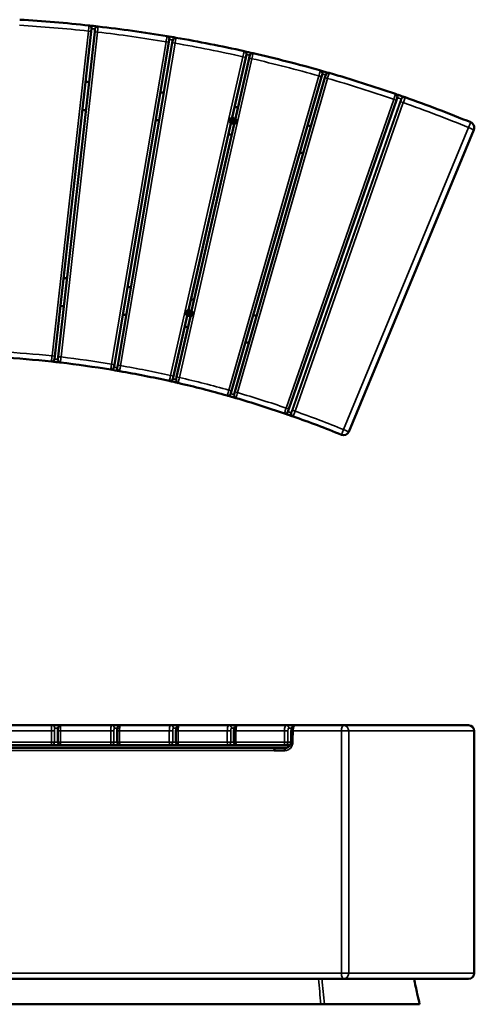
# Model space of a CAD drawing. Header units: millimetres. Extents: x 1224 to 5581, y 1697 to 3449.
# Tile 10 of 11: x 3512 to 4319, y 1697 to 3444. Entities that reach past the tile are written whole.
import ezdxf

# ---------------------------------------------------------------- set-up
doc = ezdxf.new("R2010")
doc.units = ezdxf.units.MM
doc.layers.add('Visibile (ISO)', color=7, linetype='Continuous', lineweight=50)
doc.layers.add('Visibile sottile (ISO)', color=7, linetype='Continuous', lineweight=35)

msp = doc.modelspace()

# ---------------------------------------------------------------- linework, layer by layer
at = {"layer": 'Visibile (ISO)'}
for p, q in [((3639.3, 3423.6), (3639.9, 3428.6)), ((3645.9, 3427.9), (3645.4, 3422.9)), ((3574.7, 2847.2), (3639.3, 3423.6)), ((3645.4, 3422.9), (3580.8, 2846.5)), ((3777, 3404.4), (3777.8, 3409.4)), ((3783.8, 3408.4), (3782.9, 3403.4)), ((3680.4, 2832.5), (3777, 3404.4)), ((3782.9, 3403.4), (3686.3, 2831.5)), ((3913.3, 3377.6), (3889, 3270.6)), ((3894.9, 3269.2), (3919.2, 3376.3)), ((3914.4, 3382.5), (3913.3, 3377.6)), ((3919.2, 3376.3), (3920.3, 3381.2)), ((3888.2, 2785.7), (4047.9, 3343.3)), ((4053.7, 3341.6), (3893.9, 2784)), ((4047.9, 3343.3), (4049.3, 3348.1)), ((4055.1, 3346.4), (4053.7, 3341.6)), ((4180.4, 3301.5), (4182, 3306.2)), ((4180.7, 3311.9), (4180.6, 3311.6)), ((4180.7, 3311.9), (4180.7, 3311.9)), ((3989.8, 2753.7), (4180.4, 3301.5)), ((3891, 3267.3), (3890.5, 3265.2)), ((3891.7, 3267.2), (3891, 3267.3)), ((3891.2, 3265.1), (3891.7, 3267.2)), ((3886.7, 3260.4), (3811.5, 2929.2)), ((3817.4, 2927.9), (3892.6, 3259.1)), ((3888.4, 3265.7), (3888.3, 3265.1)), ((3888.3, 3265.1), (3890.4, 3264.6)), ((3890.5, 3265.2), (3888.4, 3265.7)), ((3889.4, 3264.8), (3889.5, 3265.5)), ((3889.9, 3262.5), (3890.4, 3264.6)), ((3890.6, 3262.3), (3889.9, 3262.5)), ((3890.8, 3263.4), (3890.2, 3263.5)), ((3891, 3264.4), (3890.6, 3262.3)), ((3890.8, 3266.3), (3891.4, 3266.1)), ((3891, 3264.4), (3893.2, 3264)), ((3893.3, 3264.6), (3891.2, 3265.1)), ((3892.2, 3264.8), (3892.1, 3264.2)), ((3893.2, 3264), (3893.3, 3264.6)), ((4095.9, 2713.3), (4317.9, 3249.2)), ((3784.9, 2812), (3809.2, 2919.1)), ((3815.1, 2917.8), (3790.8, 2810.7)), ((3810.9, 2924.4), (3810.8, 2923.8)), ((3810.8, 2923.8), (3812.9, 2923.3)), ((3813.1, 2923.9), (3810.9, 2924.4)), ((3811.9, 2923.5), (3812, 2924.1)), ((3812.4, 2921.1), (3812.9, 2923.3)), ((3813.1, 2921), (3812.4, 2921.1)), ((3813.3, 2922.1), (3812.7, 2922.2)), ((3813.5, 2926), (3813.1, 2923.9)), ((3813.6, 2923.1), (3813.1, 2921)), ((3813.3, 2925), (3813.9, 2924.8)), ((3814.2, 2925.9), (3813.5, 2926)), ((3813.6, 2923.1), (3815.7, 2922.6)), ((3813.7, 2923.8), (3814.2, 2925.9)), ((3815.8, 2923.3), (3813.7, 2923.8)), ((3814.7, 2923.5), (3814.6, 2922.9)), ((3815.7, 2922.6), (3815.8, 2923.3)), ((3574.2, 2842.2), (3574.7, 2847.2)), ((3580.8, 2846.5), (3580.2, 2841.6)), ((3679.5, 2827.6), (3680.4, 2832.5)), ((3686.3, 2831.5), (3685.4, 2826.6)), ((3783.8, 2807.1), (3784.9, 2812)), ((3790.8, 2810.7), (3789.7, 2805.8)), ((3886.8, 2780.9), (3888.2, 2785.7)), ((3893.9, 2784), (3892.6, 2779.2)), ((3982.4, 2745.7), (3982.4, 2745.7)), ((3982.4, 2745.7), (3982.4, 2745.7)), ((3988.2, 2748.9), (3989.8, 2753.7)), ((3569.8, 2192.5), (3479.5, 2192.5)), ((3585.7, 2192.5), (3569.8, 2192.5)), ((3675.4, 2192.5), (3585.7, 2192.5)), ((3691.2, 2192.5), (3675.4, 2192.5)), ((3780, 2192.5), (3691.2, 2192.5)), ((3795.6, 2192.5), (3780, 2192.5)), ((3883.4, 2192.5), (3795.6, 2192.5)), ((3898.7, 2192.5), (3883.4, 2192.5)), ((3985.1, 2192.5), (3898.7, 2192.5)), ((4000.9, 2192.5), (3985.1, 2192.5)), ((4000.9, 2192.5), (4086.7, 2192.5)), ((4086.7, 2192.5), (4308.6, 2192.5)), ((3580.2, 2182.5), (3580.2, 2162.5)), ((3685.4, 2162.5), (3685.4, 2182.5)), ((3789.5, 2182.5), (3789.5, 2162.5)), ((3892.4, 2182.5), (3892.4, 2162.5)), ((4318.6, 2182.5), (4318.6, 1752.5)), ((3965.3, 2152.5), (3375, 2152.5)), ((3479.2, 2157.5), (3569.2, 2157.5)), ((3569.2, 2157.5), (3579.8, 2157.5)), ((3585.2, 2157.5), (3579.8, 2157.5)), ((3585.2, 2157.5), (3674.6, 2157.5)), ((3674.6, 2157.5), (3690.4, 2157.5)), ((3690.4, 2157.5), (3778.9, 2157.5)), ((3778.9, 2157.5), (3794.5, 2157.5)), ((3794.5, 2157.5), (3882, 2157.5)), ((3882, 2157.5), (3897.4, 2157.5)), ((3897.4, 2157.5), (3983.4, 2157.5)), ((3984.3, 2152.5), (3965.3, 2152.5)), ((3983.4, 2157.5), (3992.2, 2157.5)), ((3982.4, 2147.5), (3963.9, 2147.5)), ((3982.4, 2147.5), (3982.4, 2147.5)), ((2643.3, 1742.5), (4086.7, 1742.5)), ((4086.7, 1742.5), (4308.6, 1742.5)), ((2683.5, 1697.5), (4046.5, 1697.5)), ((4046.5, 1697.5), (4052.8, 1697.5)), ((4221.3, 1697.5), (4052.8, 1697.5)), ((4221.3, 1697.5), (4221.7, 1697.5))]:
    msp.add_line(p, q, dxfattribs=at)
for centre in [(3890.8, 3264.8), (3813.3, 2923.5)]:
    msp.add_circle(centre, 4.65, dxfattribs=at)
for centre, radius, start, end in [((3365, 948.8), 2500, 83.79, 86.6194), ((3365, 948.8), 2500, 83.42, 83.79), ((3365, 948.8), 2500, 80.5906, 83.42), ((3365, 948.8), 2500, 80.2231, 80.5906), ((3365, 948.8), 2500, 77.3937, 80.2231), ((3365, 948.8), 2500, 77.0263, 77.3937), ((3365, 948.8), 2500, 74.1969, 77.0263), ((3365, 948.8), 2500, 73.8294, 74.1969), ((3365, 948.8), 2500, 71, 73.8294), ((3365, 948.8), 2400, 83.5321, 83.6779), ((3365, 948.8), 2400, 80.3352, 80.4785), ((3365, 948.8), 2500, 70.9563, 71), ((3365, 948.8), 2500, 67.7301, 70.59), ((3365, 948.8), 2350, 83.5306, 83.6794), ((3365, 948.8), 2400, 77.1384, 77.2816), ((3890.7, 3266.9), 3, 47.6272, 139.2186), ((3365, 948.8), 2350, 80.3337, 80.48), ((3890.7, 3262.9), 3, 223.8041, 309.1596), ((3365, 948.8), 2400, 73.9415, 74.0848), ((4308.6, 3253), 10, 337.5, 67.7301), ((3365, 948.8), 2350, 77.1369, 77.2831), ((3365, 948.8), 2350, 73.94, 74.0863), ((3365, 948.8), 2050, 83.5199, 83.6901), ((3365, 948.8), 2050, 80.323, 80.4907), ((3365, 948.8), 2000, 83.5178, 83.6922), ((3365, 948.8), 2050, 77.1262, 77.2938), ((3365, 948.8), 2000, 80.3209, 80.4928), ((3813.2, 2925.5), 3, 47.4032, 138.4473), ((3813.2, 2921.5), 3, 224.1472, 309.8636), ((3365, 948.8), 2050, 73.9293, 74.097), ((3365, 948.8), 2000, 77.1241, 77.2959), ((3365, 948.8), 2000, 73.9272, 74.0991), ((3365, 948.8), 1900, 83.8469, 86.5625), ((3365, 948.8), 1900, 83.3631, 83.8469), ((3365, 948.8), 1900, 80.6475, 83.3631), ((3365, 948.8), 1900, 80.1662, 80.6475), ((3365, 948.8), 1900, 77.4506, 80.1662), ((3365, 948.8), 1900, 76.9694, 77.4506), ((3365, 948.8), 1900, 74.2538, 76.9694), ((3365, 948.8), 1900, 73.7725, 74.2538), ((3365, 948.8), 1900, 71.0569, 73.7725), ((3365, 948.8), 1900, 71.0382, 71.0569), ((3365, 948.8), 1900, 67.8, 70.5569), ((4086.7, 2717.2), 10, 247.8, 337.5), ((4308.6, 2182.5), 10, 0, 90), ((3585.2, 2162.5), 5, 180, 270), ((3690.4, 2162.5), 5, 180, 270), ((3794.5, 2162.5), 5, 180, 270), ((3897.4, 2162.5), 5, 180, 270), ((4308.6, 1752.5), 10, 270, 0)]:
    msp.add_arc(centre, radius, start, end, dxfattribs=at)
for points, knots in [([(3639.9, 3428.6), (3640, 3429.7), (3639.7, 3430.8), (3639.1, 3431.8), (3638.7, 3432.4), (3638.2, 3433), (3637.6, 3433.4), (3636.9, 3433.8), (3636.2, 3434), (3635.4, 3434.1)], [-7.870014, -7.870014, -7.870014, -7.870014, -4.497151, -4.497151, -4.497151, -2.248575, -2.248575, -2.248575, 0, 0, 0, 0]), ([(3651.5, 3432.3), (3650.7, 3432.4), (3650, 3432.3), (3649.3, 3432), (3648.6, 3431.8), (3647.9, 3431.4), (3647.4, 3430.9), (3646.6, 3430.1), (3646.1, 3429), (3645.9, 3427.9)], [-7.870014, -7.870014, -7.870014, -7.870014, -5.621438, -5.621438, -5.621438, -3.372863, -3.372863, -3.372863, 0, 0, 0, 0]), ([(3777.8, 3409.4), (3778, 3410.5), (3777.8, 3411.6), (3777.3, 3412.6), (3776.9, 3413.3), (3776.4, 3413.8), (3775.8, 3414.3), (3775.2, 3414.7), (3774.5, 3415), (3773.7, 3415.1)], [-7.870014, -7.870014, -7.870014, -7.870014, -4.497151, -4.497151, -4.497151, -2.248575, -2.248575, -2.248575, 0, 0, 0, 0]), ([(3789.5, 3412.5), (3788.8, 3412.6), (3788, 3412.5), (3787.3, 3412.3), (3786.6, 3412.1), (3785.9, 3411.8), (3785.4, 3411.3), (3784.5, 3410.5), (3784, 3409.5), (3783.8, 3408.4)], [0, 0, 0, 0, 2.248575, 2.248575, 2.248575, 4.497151, 4.497151, 4.497151, 7.870014, 7.870014, 7.870014, 7.870014]), ([(3914.4, 3382.5), (3914.7, 3383.6), (3914.5, 3384.8), (3914, 3385.8), (3913.7, 3386.5), (3913.2, 3387.1), (3912.7, 3387.5), (3912.1, 3388), (3911.4, 3388.3), (3910.6, 3388.5)], [0, 0, 0, 0, 3.372863, 3.372863, 3.372863, 5.621438, 5.621438, 5.621438, 7.870014, 7.870014, 7.870014, 7.870014]), ([(3926.3, 3384.9), (3925.5, 3385.1), (3924.8, 3385.1), (3924, 3384.9), (3923.3, 3384.8), (3922.6, 3384.4), (3922, 3384), (3921.2, 3383.3), (3920.5, 3382.3), (3920.3, 3381.2)], [-7.870014, -7.870014, -7.870014, -7.870014, -5.621438, -5.621438, -5.621438, -3.372863, -3.372863, -3.372863, 0, 0, 0, 0]), ([(4049.3, 3348.1), (4049.6, 3349.2), (4049.5, 3350.3), (4049.1, 3351.4), (4048.8, 3352.1), (4048.4, 3352.7), (4047.8, 3353.2), (4047.2, 3353.7), (4046.6, 3354.1), (4045.8, 3354.3)], [-7.870014, -7.870014, -7.870014, -7.870014, -4.497151, -4.497151, -4.497151, -2.248575, -2.248575, -2.248575, 0, 0, 0, 0]), ([(4061.3, 3349.9), (4060.5, 3350.1), (4059.8, 3350.1), (4059, 3350), (4058.3, 3349.9), (4057.6, 3349.6), (4057, 3349.1), (4056.1, 3348.5), (4055.4, 3347.5), (4055.1, 3346.4)], [-7.870014, -7.870014, -7.870014, -7.870014, -5.621438, -5.621438, -5.621438, -3.372863, -3.372863, -3.372863, 0, 0, 0, 0]), ([(4182, 3306.2), (4182.4, 3307.2), (4182.4, 3308.4), (4182, 3309.5), (4181.8, 3310.2), (4181.4, 3310.9), (4180.8, 3311.4), (4180.3, 3311.9), (4179.6, 3312.3), (4178.9, 3312.6)], [-7.870014, -7.870014, -7.870014, -7.870014, -4.497151, -4.497151, -4.497151, -2.248575, -2.248575, -2.248575, 0, 0, 0, 0]), ([(4180.7, 3311.9), (4182.8, 3311.2), (4184.9, 3310.5), (4186.9, 3309.8), (4187.8, 3309.5), (4188.7, 3309.2), (4189.5, 3308.9), (4191.2, 3308.3), (4192.6, 3307.8), (4193.6, 3307.5), (4194.5, 3307.1), (4195.1, 3306.9), (4195.1, 3306.9)], [-21.176507, -21.176507, -21.176507, -21.176507, -20.511462, -20.511462, -20.511462, -20.178939, -20.178939, -20.178939, -19.513894, -19.513894, -19.513894, -18.848849, -18.848849, -18.848849, -18.848849]), ([(4180.7, 3311.9), (4180.8, 3311.9), (4180.8, 3311.8), (4180.7, 3311.5), (4180.7, 3311.5), (4180.7, 3311.5)], [0, 0, 0, 0, 0.1985645, 0.1985645, 0.2071949, 0.2071949, 0.2071949, 0.2071949]), ([(3889, 3270.6), (3889, 3270.6), (3888.9, 3270.5), (3888.4, 3270.3), (3888, 3270.2), (3887.4, 3269.8), (3887.2, 3269.7), (3886.8, 3269.4), (3886.6, 3269.2), (3886.1, 3268.6), (3885.8, 3268.2), (3885.2, 3267.2), (3885.1, 3266.7), (3884.8, 3265.7), (3884.8, 3265.1), (3884.8, 3264), (3884.9, 3263.4), (3885.2, 3262.7), (3885.3, 3262.5), (3885.5, 3262), (3885.6, 3261.8), (3886, 3261.2), (3886.2, 3260.9), (3886.6, 3260.5), (3886.7, 3260.4), (3886.7, 3260.4)], [0, 0, 0, 0, 0.179532, 0.179532, 0.359063, 0.359063, 0.44204, 0.44204, 0.525016, 0.525016, 0.681214, 0.681214, 0.837412, 0.837412, 0.99361, 0.99361, 1.149808, 1.149808, 1.232784, 1.232784, 1.315761, 1.315761, 1.495293, 1.495293, 1.674824, 1.674824, 1.674824, 1.674824]), ([(3892.6, 3259.1), (3892.6, 3259.1), (3892.7, 3259.1), (3893.2, 3259.3), (3893.6, 3259.5), (3894.1, 3259.8), (3894.3, 3260), (3894.7, 3260.3), (3894.9, 3260.5), (3895.5, 3261), (3895.8, 3261.5), (3896.3, 3262.5), (3896.5, 3263), (3896.8, 3264), (3896.8, 3264.6), (3896.8, 3265.7), (3896.6, 3266.2), (3896.4, 3266.9), (3896.3, 3267.2), (3896.1, 3267.7), (3896, 3267.9), (3895.6, 3268.5), (3895.3, 3268.8), (3895, 3269.1), (3894.9, 3269.2), (3894.9, 3269.2)], [1.674824, 1.674824, 1.674824, 1.674824, 1.854356, 1.854356, 2.033887, 2.033887, 2.116864, 2.116864, 2.199841, 2.199841, 2.356038, 2.356038, 2.512236, 2.512236, 2.668434, 2.668434, 2.824632, 2.824632, 2.907608, 2.907608, 2.990585, 2.990585, 3.170117, 3.170117, 3.349648, 3.349648, 3.349648, 3.349648]), ([(3811.5, 2929.2), (3811.5, 2929.2), (3811.4, 2929.2), (3810.9, 2929), (3810.5, 2928.9), (3810, 2928.5), (3809.8, 2928.4), (3809.3, 2928), (3809.1, 2927.8), (3808.6, 2927.3), (3808.3, 2926.9), (3807.8, 2925.9), (3807.6, 2925.4), (3807.3, 2924.3), (3807.3, 2923.8), (3807.3, 2922.7), (3807.4, 2922.1), (3807.7, 2921.4), (3807.8, 2921.1), (3808, 2920.7), (3808.1, 2920.5), (3808.5, 2919.9), (3808.8, 2919.6), (3809.1, 2919.2), (3809.2, 2919.1), (3809.2, 2919.1)], [0, 0, 0, 0, 0.179532, 0.179532, 0.359063, 0.359063, 0.44204, 0.44204, 0.525016, 0.525016, 0.681214, 0.681214, 0.837412, 0.837412, 0.99361, 0.99361, 1.149808, 1.149808, 1.232784, 1.232784, 1.315761, 1.315761, 1.495293, 1.495293, 1.674824, 1.674824, 1.674824, 1.674824]), ([(3815.1, 2917.8), (3815.1, 2917.8), (3815.2, 2917.8), (3815.7, 2918), (3816.1, 2918.2), (3816.6, 2918.5), (3816.8, 2918.7), (3817.3, 2919), (3817.5, 2919.2), (3818, 2919.7), (3818.3, 2920.2), (3818.8, 2921.1), (3819, 2921.7), (3819.3, 2922.7), (3819.3, 2923.3), (3819.3, 2924.4), (3819.2, 2924.9), (3818.9, 2925.6), (3818.8, 2925.9), (3818.6, 2926.4), (3818.5, 2926.6), (3818.1, 2927.1), (3817.8, 2927.4), (3817.5, 2927.8), (3817.4, 2927.9), (3817.4, 2927.9)], [1.674824, 1.674824, 1.674824, 1.674824, 1.854356, 1.854356, 2.033887, 2.033887, 2.116864, 2.116864, 2.199841, 2.199841, 2.356038, 2.356038, 2.512236, 2.512236, 2.668434, 2.668434, 2.824632, 2.824632, 2.907608, 2.907608, 2.990585, 2.990585, 3.170117, 3.170117, 3.349648, 3.349648, 3.349648, 3.349648]), ([(3568.7, 2837.8), (3569.4, 2837.7), (3570.2, 2837.8), (3570.9, 2838.1), (3571.6, 2838.3), (3572.2, 2838.7), (3572.7, 2839.3), (3573.5, 2840.1), (3574, 2841.1), (3574.2, 2842.2)], [-7.832984, -7.832984, -7.832984, -7.832984, -5.594989, -5.594989, -5.594989, -3.356993, -3.356993, -3.356993, 0, 0, 0, 0]), ([(3580.2, 2841.6), (3580.1, 2840.4), (3580.4, 2839.3), (3581, 2838.3), (3581.3, 2837.7), (3581.9, 2837.2), (3582.5, 2836.8), (3583.1, 2836.4), (3583.9, 2836.1), (3584.6, 2836)], [-7.832984, -7.832984, -7.832984, -7.832984, -4.475991, -4.475991, -4.475991, -2.237995, -2.237995, -2.237995, 0, 0, 0, 0]), ([(3673.8, 2823.5), (3674.5, 2823.4), (3675.3, 2823.4), (3676, 2823.6), (3676.7, 2823.8), (3677.4, 2824.2), (3677.9, 2824.7), (3678.8, 2825.5), (3679.3, 2826.5), (3679.5, 2827.6)], [-7.832984, -7.832984, -7.832984, -7.832984, -5.594989, -5.594989, -5.594989, -3.356993, -3.356993, -3.356993, 0, 0, 0, 0]), ([(3685.4, 2826.6), (3685.3, 2825.5), (3685.5, 2824.3), (3686, 2823.4), (3686.4, 2822.7), (3686.9, 2822.1), (3687.5, 2821.7), (3688.1, 2821.3), (3688.8, 2821), (3689.5, 2820.8)], [0, 0, 0, 0, 3.356993, 3.356993, 3.356993, 5.594989, 5.594989, 5.594989, 7.832984, 7.832984, 7.832984, 7.832984]), ([(3777.8, 2803.4), (3778.6, 2803.2), (3779.3, 2803.2), (3780.1, 2803.4), (3780.8, 2803.5), (3781.5, 2803.9), (3782.1, 2804.3), (3782.9, 2805), (3783.6, 2806), (3783.8, 2807.1)], [0, 0, 0, 0, 2.237995, 2.237995, 2.237995, 4.475991, 4.475991, 4.475991, 7.832984, 7.832984, 7.832984, 7.832984]), ([(3789.7, 2805.8), (3789.4, 2804.7), (3789.5, 2803.5), (3790, 2802.5), (3790.4, 2801.9), (3790.8, 2801.3), (3791.4, 2800.8), (3792, 2800.3), (3792.7, 2800), (3793.4, 2799.8)], [-7.832984, -7.832984, -7.832984, -7.832984, -4.475991, -4.475991, -4.475991, -2.237995, -2.237995, -2.237995, 0, 0, 0, 0]), ([(3880.6, 2777.5), (3881.3, 2777.3), (3882.1, 2777.2), (3882.8, 2777.3), (3883.6, 2777.5), (3884.3, 2777.8), (3884.9, 2778.2), (3885.8, 2778.9), (3886.5, 2779.8), (3886.8, 2780.9)], [-7.832984, -7.832984, -7.832984, -7.832984, -5.594989, -5.594989, -5.594989, -3.356993, -3.356993, -3.356993, 0, 0, 0, 0]), ([(3892.6, 2779.2), (3892.3, 2778.2), (3892.3, 2777), (3892.8, 2776), (3893, 2775.3), (3893.5, 2774.6), (3894, 2774.1), (3894.6, 2773.6), (3895.3, 2773.3), (3896, 2773.1)], [-7.832984, -7.832984, -7.832984, -7.832984, -4.475991, -4.475991, -4.475991, -2.237995, -2.237995, -2.237995, 0, 0, 0, 0]), ([(3981.8, 2745.9), (3982.5, 2745.6), (3983.3, 2745.5), (3984, 2745.6), (3984.8, 2745.7), (3985.5, 2746), (3986.1, 2746.4), (3987.1, 2747), (3987.8, 2747.9), (3988.2, 2748.9)], [-7.832984, -7.832984, -7.832984, -7.832984, -5.594989, -5.594989, -5.594989, -3.356993, -3.356993, -3.356993, 0, 0, 0, 0]), ([(3996.8, 2740.6), (3996.7, 2740.7), (3996.2, 2740.9), (3995.2, 2741.2), (3994.2, 2741.5), (3992.9, 2742), (3991.2, 2742.6), (3990.4, 2742.9), (3989.5, 2743.2), (3988.5, 2743.5), (3986.6, 2744.2), (3984.5, 2744.9), (3982.4, 2745.7)], [-9.424473, -9.424473, -9.424473, -9.424473, -8.75793, -8.75793, -8.75793, -8.091388, -8.091388, -8.091388, -7.758117, -7.758117, -7.758117, -7.091574, -7.091574, -7.091574, -7.091574]), ([(3580.2, 2182.5), (3580.2, 2183.1), (3580.2, 2183.7), (3580.3, 2185), (3580.3, 2185.6), (3580.4, 2186.7), (3580.5, 2187.3), (3580.7, 2188.2), (3580.8, 2188.6), (3581, 2189.4), (3581.2, 2189.7), (3581.6, 2190.3), (3581.9, 2190.7), (3582.6, 2191.4), (3583, 2191.7), (3583.9, 2192.2), (3584.5, 2192.3), (3585.2, 2192.4), (3585.5, 2192.5), (3585.7, 2192.5)], [0, 0, 0, 0, 0.191192, 0.191192, 0.388317, 0.388317, 0.611561, 0.611561, 0.776065, 0.776065, 0.886054, 0.886054, 1.028475, 1.028475, 1.180344, 1.180344, 1.342816, 1.342816, 1.419465, 1.419465, 1.419465, 1.419465]), ([(3685.4, 2182.5), (3685.4, 2183.2), (3685.4, 2183.9), (3685.5, 2185.3), (3685.6, 2185.9), (3685.8, 2187.3), (3685.9, 2187.9), (3686.3, 2189), (3686.5, 2189.5), (3686.9, 2190.2), (3687.1, 2190.4), (3687.7, 2191.1), (3688.1, 2191.5), (3689, 2192), (3689.5, 2192.2), (3690.4, 2192.4), (3690.8, 2192.5), (3691.2, 2192.5)], [0, 0, 0, 0, 0.215026, 0.215026, 0.434504, 0.434504, 0.694529, 0.694529, 0.861629, 0.861629, 0.966502, 0.966502, 1.134497, 1.134497, 1.297907, 1.297907, 1.413849, 1.413849, 1.413849, 1.413849]), ([(3789.5, 2182.5), (3789.5, 2183.2), (3789.6, 2184), (3789.7, 2185.5), (3789.8, 2186.2), (3790.1, 2187.7), (3790.4, 2188.5), (3790.9, 2189.7), (3791.2, 2190.1), (3791.7, 2190.7), (3791.9, 2191), (3792.6, 2191.5), (3793.1, 2191.9), (3794.2, 2192.3), (3794.8, 2192.4), (3795.5, 2192.5), (3795.6, 2192.5), (3795.6, 2192.5)], [0, 0, 0, 0, 0.229387, 0.229387, 0.468632, 0.468632, 0.767565, 0.767565, 0.921681, 0.921681, 1.029988, 1.029988, 1.209341, 1.209341, 1.387219, 1.387219, 1.414367, 1.414367, 1.414367, 1.414367]), ([(3892.4, 2182.5), (3892.4, 2183.3), (3892.4, 2184.1), (3892.6, 2185.7), (3892.7, 2186.5), (3893.2, 2188.2), (3893.5, 2189.1), (3894.3, 2190.3), (3894.7, 2190.7), (3895.5, 2191.4), (3896.1, 2191.8), (3897.3, 2192.3), (3897.9, 2192.4), (3898.6, 2192.5), (3898.7, 2192.5), (3898.7, 2192.5)], [0, 0, 0, 0, 0.247933, 0.247933, 0.507552, 0.507552, 0.834558, 0.834558, 0.994726, 0.994726, 1.207263, 1.207263, 1.396501, 1.396501, 1.418793, 1.418793, 1.418793, 1.418793]), ([(3994.1, 2182.6), (3994.2, 2183.5), (3994.3, 2184.4), (3994.6, 2186.2), (3994.8, 2187), (3995.4, 2188.7), (3995.9, 2189.6), (3996.9, 2190.7), (3997.2, 2191.1), (3998.2, 2191.8), (3998.9, 2192.1), (4000, 2192.4), (4000.5, 2192.5), (4000.9, 2192.5)], [0, 0, 0, 0, 0.271349, 0.271349, 0.55016, 0.55016, 0.883747, 0.883747, 1.044551, 1.044551, 1.273818, 1.273818, 1.414107, 1.414107, 1.414107, 1.414107]), ([(3963.9, 2147.5), (3963.9, 2147.8), (3963.9, 2148.1), (3963.9, 2148.8), (3964, 2149.1), (3964, 2149.7), (3964, 2150), (3964.1, 2150.5), (3964.2, 2150.8), (3964.3, 2151.2), (3964.4, 2151.4), (3964.6, 2151.8), (3964.6, 2152), (3964.8, 2152.2), (3964.9, 2152.3), (3965.1, 2152.4), (3965.2, 2152.5), (3965.3, 2152.5)], [1.4820752, 1.4820752, 1.4820752, 1.4820752, 1.5747948, 1.5747948, 1.6675145, 1.6675145, 1.760135, 1.760135, 1.8527555, 1.8527555, 1.9453051, 1.9453051, 2.0378547, 2.0378547, 2.130386, 2.130386, 2.2229173, 2.2229173, 2.2229173, 2.2229173]), ([(3984.3, 2152.5), (3984.1, 2152.5), (3983.9, 2152.3), (3983.4, 2151.8), (3983.2, 2151.5), (3982.9, 2150.6), (3982.7, 2150.1), (3982.5, 2148.8), (3982.4, 2148.1), (3982.4, 2147.5)], [0.0000659, 0.0000659, 0.0000659, 0.0000659, 0.1984557, 0.1984557, 0.3899383, 0.3899383, 0.555005, 0.555005, 0.7072751, 0.7072751, 0.7072751, 0.7072751]), ([(3984.3, 2152.5), (3985.3, 2152.5), (3986.3, 2152.7), (3988.3, 2153.4), (3989.2, 2153.9), (3990.8, 2155.3), (3991.5, 2156.1), (3992.5, 2158), (3992.9, 2159), (3993.3, 2160.7), (3993.4, 2161.4), (3993.5, 2162.1)], [0, 0, 0, 0, 0.347742, 0.347742, 0.694711, 0.694711, 1.028448, 1.028448, 1.351117, 1.351117, 1.561134, 1.561134, 1.561134, 1.561134]), ([(4211.8, 1742.5), (4213.7, 1733.7), (4215.6, 1725), (4219, 1710), (4220.3, 1703.7), (4221.7, 1697.5)], [7.309653, 7.309653, 7.309653, 7.309653, 10, 10, 11.937673, 11.937673, 11.937673, 11.937673])]:
    msp.add_open_spline(points, degree=3, knots=knots, dxfattribs=at)
for points in [[(4195.1, 3306.9), (4195.4, 3306.8), (4195.6, 3306.8), (4195.8, 3306.7)], [(3982.4, 2745.7), (3982.4, 2745.7), (3982.4, 2745.7), (3982.4, 2745.7)], [(3997.5, 2740.4), (3997.2, 2740.5), (3997, 2740.6), (3996.8, 2740.6)], [(3777.9, 2184.1), (3777.9, 2184.1), (3777.9, 2184.1), (3777.9, 2184.1)], [(3885.5, 2191.9), (3885.5, 2191.9), (3885.5, 2191.9), (3885.5, 2191.9)], [(3993.5, 2162.1), (3993.7, 2168.9), (3993.9, 2175.8), (3994.1, 2182.6)]]:
    msp.add_open_spline(points, degree=3, dxfattribs=at)
at = {"layer": 'Visibile sottile (ISO)'}
for p, q in [((3634.3, 3424.2), (3569.8, 2847.8)), ((3634.3, 3424.2), (3639.3, 3423.6)), ((3585.7, 2846), (3650.4, 3422.4)), ((3645.4, 3422.9), (3650.4, 3422.4)), ((3772.1, 3405.3), (3675.4, 2833.4)), ((3691.2, 2830.7), (3787.9, 3402.6)), ((3772.1, 3405.3), (3777, 3404.4)), ((3782.9, 3403.4), (3787.9, 3402.6)), ((3908.4, 3378.7), (3780, 2813.1)), ((3795.6, 2809.6), (3924, 3375.2)), ((3908.4, 3378.7), (3913.3, 3377.6)), ((3919.2, 3376.3), (3924, 3375.2)), ((4043.1, 3344.7), (3883.4, 2787.1)), ((3898.7, 2782.7), (4058.5, 3340.2)), ((4043.1, 3344.7), (4047.9, 3343.3)), ((4053.7, 3341.6), (4058.5, 3340.2)), ((4175.7, 3303.1), (3985.1, 2755.3)), ((3993.7, 2747), (4188.8, 3303.8)), ((4175.7, 3303.1), (4180.4, 3301.5)), ((4188, 3298.8), (3996.2, 2751.4)), ((4000.9, 2749.8), (4192.7, 3297.2)), ((4192.7, 3297.2), (4188, 3298.8)), ((4086.7, 2717.2), (4308.6, 3253)), ((4312.4, 3262.3), (4308.6, 3253)), ((4317.9, 3249.2), (4308.6, 3253)), ((3574.7, 2847.2), (3569.8, 2847.8)), ((3585.7, 2846), (3580.8, 2846.5)), ((3680.4, 2832.5), (3675.4, 2833.4)), ((3691.2, 2830.7), (3686.3, 2831.5)), ((3784.9, 2812), (3780, 2813.1)), ((3795.6, 2809.6), (3790.8, 2810.7)), ((3888.2, 2785.7), (3883.4, 2787.1)), ((3898.7, 2782.7), (3893.9, 2784)), ((3989.8, 2753.7), (3985.1, 2755.3)), ((4000.9, 2749.8), (3996.2, 2751.4)), ((4086.7, 2717.2), (4082.9, 2707.9)), ((4086.7, 2717.2), (4095.9, 2713.3)), ((3574.7, 2187.5), (3580.5, 2187.5)), ((3680.4, 2187.5), (3685.8, 2187.5)), ((3784.9, 2187.5), (3790.1, 2187.5)), ((3881, 2187.5), (3881, 2187.5)), ((3888.2, 2187.5), (3893, 2187.5)), ((3982.2, 2187.5), (3982.2, 2187.5)), ((3989.8, 2187.5), (3994.9, 2187.5)), ((3478.9, 2182.5), (3568.7, 2182.5)), ((3568.7, 2182.5), (3574.2, 2182.5)), ((3568.7, 2182.5), (3568.7, 2162.5)), ((3574.2, 2162.5), (3574.2, 2182.5)), ((3580.2, 2182.5), (3584.6, 2182.5)), ((3584.6, 2162.5), (3584.6, 2182.5)), ((3584.6, 2182.5), (3673.8, 2182.5)), ((3673.8, 2182.5), (3679.5, 2182.5)), ((3673.8, 2182.5), (3673.8, 2162.5)), ((3679.5, 2162.5), (3679.5, 2182.5)), ((3685.4, 2182.5), (3689.5, 2182.5)), ((3689.5, 2162.5), (3689.5, 2182.5)), ((3689.5, 2182.5), (3777.8, 2182.5)), ((3777.8, 2182.5), (3783.8, 2182.5)), ((3777.8, 2182.5), (3777.8, 2162.5)), ((3783.8, 2162.5), (3783.8, 2182.5)), ((3789.5, 2182.5), (3793.4, 2182.5)), ((3793.4, 2162.5), (3793.4, 2182.5)), ((3793.4, 2182.5), (3880.6, 2182.5)), ((3880.6, 2182.5), (3886.8, 2182.5)), ((3880.6, 2182.5), (3880.6, 2162.5)), ((3886.8, 2162.5), (3886.8, 2182.5)), ((3892.4, 2182.5), (3896, 2182.5)), ((3896, 2162.5), (3896, 2182.5)), ((3896, 2182.5), (3981.8, 2182.5)), ((3981.8, 2182.5), (3988.2, 2182.5)), ((3981.8, 2182.5), (3981.8, 2162.5)), ((3988.2, 2162.5), (3988.2, 2182.5)), ((4082.9, 2182.5), (3997.5, 2182.5)), ((4082.9, 1752.5), (4082.9, 2182.5)), ((4095.9, 2182.5), (4082.9, 2182.5)), ((4095.9, 1752.5), (4095.9, 2182.5)), ((4095.9, 2182.5), (4317.9, 2182.5)), ((4318.6, 2182.5), (4317.9, 2182.5)), ((4317.9, 2182.5), (4317.9, 1752.5)), ((3568.7, 2162.5), (3478.9, 2162.5)), ((3568.7, 2162.5), (3574.2, 2162.5)), ((3580.2, 2162.5), (3574.2, 2162.5)), ((3580.2, 2162.5), (3584.6, 2162.5)), ((3673.8, 2162.5), (3584.6, 2162.5)), ((3673.8, 2162.5), (3679.5, 2162.5)), ((3685.4, 2162.5), (3679.5, 2162.5)), ((3685.4, 2162.5), (3689.5, 2162.5)), ((3777.8, 2162.5), (3689.5, 2162.5)), ((3777.8, 2162.5), (3783.8, 2162.5)), ((3789.5, 2162.5), (3783.8, 2162.5)), ((3789.5, 2162.5), (3793.4, 2162.5)), ((3880.6, 2162.5), (3793.4, 2162.5)), ((3880.6, 2162.5), (3886.8, 2162.5)), ((3892.4, 2162.5), (3886.8, 2162.5)), ((3892.4, 2162.5), (3896, 2162.5)), ((3981.8, 2162.5), (3896, 2162.5)), ((3981.8, 2162.5), (3988.2, 2162.5)), ((3993.5, 2162.5), (3988.2, 2162.5)), ((3993.7, 2162.1), (3993.7, 2162.1)), ((3374.8, 2147.5), (3963.9, 2147.5)), ((2647.1, 1752.5), (4082.9, 1752.5)), ((4082.9, 1752.5), (4095.9, 1752.5)), ((4317.9, 1752.5), (4095.9, 1752.5)), ((4317.9, 1752.5), (4318.6, 1752.5))]:
    msp.add_line(p, q, dxfattribs=at)
for radius, start, end in [(2490, 83.7904, 86.6191), (2495, 83.5348, 83.6752), (2490, 80.5909, 83.4196), (2495, 80.338, 80.4757), (2490, 77.3941, 80.2228), (2495, 77.1411, 77.2789), (2490, 74.1972, 77.0259), (2495, 73.9443, 74.082), (2490, 71.0004, 73.8291), (2490, 67.7301, 70.5858), (1910, 83.8463, 86.5632), (1905, 83.5135, 83.6965), (1910, 80.6468, 83.3637), (1910, 77.45, 80.1669), (1905, 80.3166, 80.4971), (1905, 77.1198, 77.3002), (1910, 74.2531, 76.97), (1905, 73.9229, 74.1034), (1910, 71.0563, 73.7732), (1910, 67.8, 70.5521)]:
    msp.add_arc((3365, 948.8), radius, start, end, dxfattribs=at)
for centre, major_axis, ratio, start_param, end_param in [((4086.7, 2182.5), (0, 10), 0.377841, 0, 1.570796), ((4086.7, 2182.5), (0, 10), 0.92388, 4.712389, 6.283185), ((4308.6, 2182.5), (0, 10), 0.92388, 4.712389, 6.283185), ((3569.2, 2162.5), (0, -5), 0.107185, 4.712389, 6.283185), ((3569.2, 2162.5), (0, -5), 0.99378, 0, 1.570796), ((3585.2, 2162.5), (0, -5), 0.115577, 4.712389, 6.283185), ((3674.6, 2162.5), (0, -5), 0.162509, 4.712389, 6.283185), ((3674.6, 2162.5), (0, -5), 0.986016, 0, 1.570796), ((3690.4, 2162.5), (0, -5), 0.17079, 4.712389, 6.283185), ((3778.9, 2162.5), (0, -5), 0.217281, 4.712389, 6.283185), ((3778.9, 2162.5), (0, -5), 0.975188, 0, 1.570796), ((3794.5, 2162.5), (0, -5), 0.225472, 4.712389, 6.283185), ((3882, 2162.5), (0, -5), 0.271377, 4.712389, 6.283185), ((3882, 2162.5), (0, -5), 0.961325, 0, 1.570796), ((3897.4, 2162.5), (0, -5), 0.279451, 4.712389, 6.283185), ((3983.4, 2162.5), (0, -5), 0.324629, 4.712389, 6.283185), ((3983.4, 2162.5), (0, -5), 0.94447, 0, 1.570796), ((4086.7, 1752.5), (0, -10), 0.377841, 4.712389, 6.283185), ((4086.7, 1752.5), (0, -10), 0.92388, 0, 1.570796), ((4308.6, 1752.5), (0, -10), 0.92388, 0, 1.570796)]:
    msp.add_ellipse(centre, major_axis=major_axis, ratio=ratio, start_param=start_param, end_param=end_param, dxfattribs=at)
for points, knots in [([(3635.4, 3434.1), (3635.4, 3434.1), (3635.4, 3433.3), (3635.2, 3431.9), (3635.1, 3431), (3635, 3429.8), (3634.8, 3428.5), (3634.7, 3427.1), (3634.5, 3425.6), (3634.3, 3424.2)], [0, 0, 0, 0, 0.3365878, 0.3365878, 0.3365878, 0.5609797, 0.5609797, 0.5609797, 0.7853716, 0.7853716, 0.7853716, 0.7853716]), ([(3650.4, 3422.4), (3650.5, 3423.8), (3650.7, 3425.3), (3650.9, 3426.7), (3651, 3428), (3651.1, 3429.2), (3651.2, 3430.1), (3651.4, 3431.5), (3651.5, 3432.3), (3651.5, 3432.3)], [0, 0, 0, 0, 0.2243919, 0.2243919, 0.2243919, 0.4487838, 0.4487838, 0.4487838, 0.7853716, 0.7853716, 0.7853716, 0.7853716]), ([(3773.7, 3415.1), (3773.7, 3415.1), (3773.6, 3414.3), (3773.4, 3413), (3773.2, 3412.1), (3773, 3410.9), (3772.8, 3409.5), (3772.6, 3408.2), (3772.3, 3406.7), (3772.1, 3405.3)], [0, 0, 0, 0, 0.3365878, 0.3365878, 0.3365878, 0.5609797, 0.5609797, 0.5609797, 0.7853716, 0.7853716, 0.7853716, 0.7853716]), ([(3787.9, 3402.6), (3788.1, 3404.1), (3788.4, 3405.5), (3788.6, 3406.9), (3788.8, 3408.2), (3789, 3409.4), (3789.2, 3410.3), (3789.4, 3411.7), (3789.5, 3412.5), (3789.5, 3412.5)], [-0.7853716, -0.7853716, -0.7853716, -0.7853716, -0.5609797, -0.5609797, -0.5609797, -0.3365878, -0.3365878, -0.3365878, 0, 0, 0, 0]), ([(3910.6, 3388.5), (3910.6, 3388.5), (3910.5, 3387.7), (3910.2, 3386.4), (3910, 3385.5), (3909.7, 3384.3), (3909.4, 3383), (3909.1, 3381.7), (3908.8, 3380.2), (3908.4, 3378.7)], [-0.7853716, -0.7853716, -0.7853716, -0.7853716, -0.4487838, -0.4487838, -0.4487838, -0.2243919, -0.2243919, -0.2243919, 0, 0, 0, 0]), ([(3924, 3375.2), (3924.4, 3376.7), (3924.7, 3378.1), (3925, 3379.4), (3925.3, 3380.7), (3925.6, 3381.9), (3925.8, 3382.8), (3926.1, 3384.2), (3926.3, 3384.9), (3926.3, 3384.9)], [0, 0, 0, 0, 0.2243919, 0.2243919, 0.2243919, 0.4487838, 0.4487838, 0.4487838, 0.7853716, 0.7853716, 0.7853716, 0.7853716]), ([(4045.8, 3354.3), (4045.8, 3354.3), (4045.6, 3353.5), (4045.2, 3352.2), (4045, 3351.3), (4044.7, 3350.1), (4044.3, 3348.8), (4043.9, 3347.5), (4043.5, 3346.1), (4043.1, 3344.7)], [0, 0, 0, 0, 0.3365878, 0.3365878, 0.3365878, 0.5609797, 0.5609797, 0.5609797, 0.7853716, 0.7853716, 0.7853716, 0.7853716]), ([(4058.5, 3340.2), (4058.9, 3341.7), (4059.3, 3343.1), (4059.7, 3344.4), (4060.1, 3345.7), (4060.4, 3346.9), (4060.7, 3347.8), (4061, 3349.1), (4061.3, 3349.9), (4061.3, 3349.9)], [0, 0, 0, 0, 0.2243919, 0.2243919, 0.2243919, 0.4487838, 0.4487838, 0.4487838, 0.7853716, 0.7853716, 0.7853716, 0.7853716]), ([(4178.9, 3312.6), (4178.9, 3312.6), (4178.7, 3311.8), (4178.2, 3310.5), (4177.9, 3309.6), (4177.5, 3308.5), (4177.1, 3307.2), (4176.6, 3305.9), (4176.2, 3304.5), (4175.7, 3303.1)], [0, 0, 0, 0, 0.3365878, 0.3365878, 0.3365878, 0.5609797, 0.5609797, 0.5609797, 0.7853716, 0.7853716, 0.7853716, 0.7853716]), ([(4182, 3306.2), (4182.4, 3306.1), (4183.5, 3305.7), (4185.7, 3304.9), (4188, 3304.1), (4188.7, 3303.9), (4188.8, 3303.8)], [-20.718185, -20.718185, -20.718185, -20.718185, -20.511463, -20.17894, -19.513894, -18.848849, -18.848849, -18.848849, -18.848849]), ([(4189.4, 3303.6), (4189.5, 3303.6), (4189.5, 3303.5), (4189.4, 3303.3), (4189.4, 3303.1), (4189.3, 3302.9), (4189.2, 3302.5), (4189.1, 3302.1), (4188.9, 3301.5), (4188.7, 3300.9), (4188.4, 3300.2), (4188.2, 3299.5), (4188, 3298.8)], [0, 0, 0, 0, 0.1683485, 0.1683485, 0.1683485, 0.336697, 0.336697, 0.336697, 0.5611617, 0.5611617, 0.5611617, 0.7856264, 0.7856264, 0.7856264, 0.7856264]), ([(4195.1, 3306.9), (4194.1, 3307.3), (4192.1, 3307.3), (4189.8, 3305.8), (4189, 3304.6), (4188.8, 3303.8)], [0, 0, 0, 0, 3.369372, 5.615619, 7.861867, 7.861867, 7.861867, 7.861867]), ([(4195.8, 3306.7), (4194.8, 3307), (4192.8, 3307), (4190.5, 3305.6), (4189.7, 3304.3), (4189.4, 3303.6)], [0, 0, 0, 0, 3.369987, 5.616644, 7.863302, 7.863302, 7.863302, 7.863302]), ([(4192.7, 3297.2), (4193.2, 3298.6), (4194.2, 3301.4), (4195.2, 3304.5), (4195.8, 3306.3), (4195.8, 3306.7), (4195.8, 3306.7)], [-0.7856264, -0.7856264, -0.7856264, -0.7856264, -0.5611618, -0.336697, -0.1683485, 0, 0, 0, 0]), ([(3569.8, 2847.8), (3569.5, 2845.5), (3569.3, 2843.3), (3569.1, 2841.6), (3568.9, 2840.4), (3568.8, 2839.4), (3568.8, 2838.8), (3568.7, 2838.2), (3568.7, 2837.8), (3568.7, 2837.8)], [0, 0, 0, 0, 0.3365885, 0.3365885, 0.3365885, 0.5609808, 0.5609808, 0.5609808, 0.7853731, 0.7853731, 0.7853731, 0.7853731]), ([(3584.6, 2836), (3584.6, 2836), (3584.7, 2836.8), (3584.9, 2838.2), (3585, 2839.1), (3585.1, 2840.3), (3585.3, 2841.7), (3585.4, 2843), (3585.6, 2844.5), (3585.7, 2846)], [0, 0, 0, 0, 0.3365885, 0.3365885, 0.3365885, 0.5609808, 0.5609808, 0.5609808, 0.7853731, 0.7853731, 0.7853731, 0.7853731]), ([(3675.4, 2833.4), (3675.1, 2831.2), (3674.7, 2828.9), (3674.4, 2827.2), (3674.2, 2826.1), (3674.1, 2825.1), (3673.9, 2824.5), (3673.8, 2823.8), (3673.8, 2823.5), (3673.8, 2823.5)], [0, 0, 0, 0, 0.3365885, 0.3365885, 0.3365885, 0.5609808, 0.5609808, 0.5609808, 0.7853731, 0.7853731, 0.7853731, 0.7853731]), ([(3689.5, 2820.8), (3689.5, 2820.8), (3689.6, 2821.2), (3689.7, 2821.8), (3689.8, 2822.5), (3690, 2823.4), (3690.2, 2824.6), (3690.4, 2826.3), (3690.8, 2828.5), (3691.2, 2830.7)], [-0.7853731, -0.7853731, -0.7853731, -0.7853731, -0.5609808, -0.5609808, -0.5609808, -0.3365885, -0.3365885, -0.3365885, 0, 0, 0, 0]), ([(3780, 2813.1), (3779.7, 2811.7), (3779.4, 2810.2), (3779.1, 2808.9), (3778.8, 2807.6), (3778.5, 2806.4), (3778.3, 2805.5), (3778, 2804.1), (3777.8, 2803.4), (3777.8, 2803.4)], [-0.7853731, -0.7853731, -0.7853731, -0.7853731, -0.5609808, -0.5609808, -0.5609808, -0.3365885, -0.3365885, -0.3365885, 0, 0, 0, 0]), ([(3793.4, 2799.8), (3793.4, 2799.8), (3793.6, 2800.6), (3793.9, 2802), (3794.1, 2802.9), (3794.4, 2804), (3794.7, 2805.4), (3795, 2806.7), (3795.3, 2808.1), (3795.6, 2809.6)], [0, 0, 0, 0, 0.3365885, 0.3365885, 0.3365885, 0.5609808, 0.5609808, 0.5609808, 0.7853731, 0.7853731, 0.7853731, 0.7853731]), ([(3883.4, 2787.1), (3882.8, 2784.9), (3882.1, 2782.8), (3881.7, 2781.1), (3881.3, 2780), (3881.1, 2779), (3880.9, 2778.4), (3880.7, 2777.8), (3880.6, 2777.5), (3880.6, 2777.5)], [0, 0, 0, 0, 0.3365885, 0.3365885, 0.3365885, 0.5609808, 0.5609808, 0.5609808, 0.7853731, 0.7853731, 0.7853731, 0.7853731]), ([(3896, 2773.1), (3896, 2773.1), (3896.2, 2773.8), (3896.6, 2775.2), (3896.8, 2776.1), (3897.2, 2777.2), (3897.5, 2778.5), (3897.9, 2779.8), (3898.3, 2781.2), (3898.7, 2782.7)], [0, 0, 0, 0, 0.3365885, 0.3365885, 0.3365885, 0.5609808, 0.5609808, 0.5609808, 0.7853731, 0.7853731, 0.7853731, 0.7853731]), ([(3985.1, 2755.3), (3984.3, 2753.2), (3983.6, 2751.1), (3983, 2749.4), (3982.7, 2748.3), (3982.3, 2747.4), (3982.1, 2746.8), (3981.9, 2746.2), (3981.8, 2745.9), (3981.8, 2745.9)], [0, 0, 0, 0, 0.3365885, 0.3365885, 0.3365885, 0.5609808, 0.5609808, 0.5609808, 0.7853731, 0.7853731, 0.7853731, 0.7853731]), ([(3993.7, 2747), (3993.7, 2747), (3993.4, 2747.1), (3992.4, 2747.5), (3991.7, 2747.7), (3990.1, 2748.3), (3989.2, 2748.6), (3988.2, 2749)], [-9.424473, -9.424473, -9.424473, -9.424473, -8.848262, -8.848262, -8.272007, -8.272007, -7.751542, -7.751542, -7.751542, -7.751542]), ([(3996.8, 2740.6), (3995.7, 2741), (3994.8, 2741.8), (3994.2, 2742.7), (3993.8, 2743.3), (3993.6, 2744.1), (3993.5, 2744.8), (3993.4, 2745.5), (3993.5, 2746.3), (3993.7, 2747)], [0, 0, 0, 0, 3.361566, 3.361566, 3.361566, 5.60261, 5.60261, 5.60261, 7.843654, 7.843654, 7.843654, 7.843654]), ([(3997.5, 2740.4), (3996.4, 2740.8), (3994.9, 2742), (3994, 2744.6), (3994.2, 2746.1), (3994.4, 2746.8)], [0, 0, 0, 0, 3.36076, 5.601267, 7.841774, 7.841774, 7.841774, 7.841774]), ([(3996.2, 2751.4), (3995.9, 2750.4), (3995.5, 2749.3), (3995.2, 2748.5), (3995, 2748), (3994.8, 2747.5), (3994.7, 2747.2), (3994.5, 2746.9), (3994.4, 2746.8), (3994.4, 2746.8)], [0, 0, 0, 0, 0.3366807, 0.3366807, 0.3366807, 0.5611346, 0.5611346, 0.5611346, 0.7855884, 0.7855884, 0.7855884, 0.7855884]), ([(3997.5, 2740.4), (3997.5, 2740.4), (3997.8, 2741), (3998.9, 2744.2), (4000.2, 2747.7), (4000.9, 2749.8)], [-0.7855884, -0.7855884, -0.7855884, -0.7855884, -0.5611346, -0.3366807, 0, 0, 0, 0]), ([(3569.8, 2192.5), (3569.5, 2192.5), (3569.3, 2191.7), (3569.1, 2190.3), (3568.9, 2189.3), (3568.8, 2188.1), (3568.8, 2186.8), (3568.7, 2185.4), (3568.7, 2184), (3568.7, 2182.5)], [0, 0, 0, 0, 0.3365885, 0.3365885, 0.3365885, 0.5609808, 0.5609808, 0.5609808, 0.7853731, 0.7853731, 0.7853731, 0.7853731]), ([(3574.7, 2187.5), (3574.7, 2188.6), (3574.3, 2189.7), (3573.6, 2190.6), (3573.2, 2191.2), (3572.6, 2191.6), (3571.9, 2192), (3571.2, 2192.3), (3570.5, 2192.5), (3569.8, 2192.5)], [-7.853982, -7.853982, -7.853982, -7.853982, -4.48799, -4.48799, -4.48799, -2.243995, -2.243995, -2.243995, 0, 0, 0, 0]), ([(3574.2, 2182.5), (3574.2, 2183.2), (3574.2, 2184.7), (3574.4, 2186.8), (3574.6, 2187.5), (3574.7, 2187.5)], [-0.7853731, -0.7853731, -0.7853731, -0.7853731, -0.5609808, -0.3365885, 0, 0, 0, 0]), ([(3584.6, 2182.5), (3584.6, 2184.7), (3584.7, 2186.9), (3584.9, 2188.7), (3585, 2189.9), (3585.1, 2190.8), (3585.3, 2191.5), (3585.4, 2192.1), (3585.6, 2192.5), (3585.7, 2192.5)], [0, 0, 0, 0, 0.3365885, 0.3365885, 0.3365885, 0.5609808, 0.5609808, 0.5609808, 0.7853731, 0.7853731, 0.7853731, 0.7853731]), ([(3675.4, 2192.5), (3675.1, 2192.5), (3674.7, 2191.7), (3674.4, 2190.3), (3674.2, 2189.3), (3674.1, 2188.1), (3673.9, 2186.8), (3673.8, 2185.4), (3673.8, 2184), (3673.8, 2182.5)], [0, 0, 0, 0, 0.3365885, 0.3365885, 0.3365885, 0.5609808, 0.5609808, 0.5609808, 0.7853731, 0.7853731, 0.7853731, 0.7853731]), ([(3680.4, 2187.5), (3680.4, 2188.6), (3680, 2189.7), (3679.3, 2190.6), (3678.8, 2191.2), (3678.2, 2191.6), (3677.6, 2192), (3676.9, 2192.3), (3676.2, 2192.5), (3675.4, 2192.5)], [-7.853982, -7.853982, -7.853982, -7.853982, -4.48799, -4.48799, -4.48799, -2.243995, -2.243995, -2.243995, 0, 0, 0, 0]), ([(3679.5, 2182.5), (3679.5, 2183.2), (3679.6, 2184.7), (3679.9, 2186.8), (3680.2, 2187.5), (3680.4, 2187.5)], [-0.7853731, -0.7853731, -0.7853731, -0.7853731, -0.5609808, -0.3365885, 0, 0, 0, 0]), ([(3689.5, 2182.5), (3689.5, 2184), (3689.6, 2185.4), (3689.7, 2186.8), (3689.8, 2188.1), (3690, 2189.3), (3690.2, 2190.3), (3690.4, 2191.7), (3690.8, 2192.5), (3691.2, 2192.5)], [-0.7853731, -0.7853731, -0.7853731, -0.7853731, -0.5609808, -0.5609808, -0.5609808, -0.3365885, -0.3365885, -0.3365885, 0, 0, 0, 0]), ([(3780, 2192.5), (3779.7, 2192.5), (3779.4, 2192.1), (3779.1, 2191.5), (3778.8, 2190.8), (3778.5, 2189.9), (3778.3, 2188.7), (3778, 2186.9), (3777.8, 2184.7), (3777.8, 2182.5)], [-0.7853731, -0.7853731, -0.7853731, -0.7853731, -0.5609808, -0.5609808, -0.5609808, -0.3365885, -0.3365885, -0.3365885, 0, 0, 0, 0]), ([(3784.9, 2187.5), (3784.9, 2188.6), (3784.5, 2189.7), (3783.9, 2190.6), (3783.4, 2191.2), (3782.8, 2191.6), (3782.2, 2192), (3781.5, 2192.3), (3780.8, 2192.5), (3780, 2192.5)], [0, 0, 0, 0, 3.365992, 3.365992, 3.365992, 5.609987, 5.609987, 5.609987, 7.853982, 7.853982, 7.853982, 7.853982]), ([(3783.8, 2182.5), (3783.8, 2183.6), (3784, 2185.4), (3784.4, 2187.1), (3784.8, 2187.5), (3784.9, 2187.5)], [0, 0, 0, 0, 0.3365885, 0.5609808, 0.7853731, 0.7853731, 0.7853731, 0.7853731]), ([(3793.4, 2182.5), (3793.4, 2184.7), (3793.6, 2186.9), (3793.9, 2188.7), (3794.1, 2189.9), (3794.4, 2190.8), (3794.7, 2191.5), (3795, 2192.1), (3795.3, 2192.5), (3795.6, 2192.5)], [0, 0, 0, 0, 0.3365885, 0.3365885, 0.3365885, 0.5609808, 0.5609808, 0.5609808, 0.7853731, 0.7853731, 0.7853731, 0.7853731]), ([(3883.4, 2192.5), (3882.8, 2192.5), (3882.1, 2191.7), (3881.7, 2190.3), (3881.3, 2189.3), (3881.1, 2188.1), (3880.9, 2186.8), (3880.7, 2185.4), (3880.6, 2184), (3880.6, 2182.5)], [0, 0, 0, 0, 0.3365885, 0.3365885, 0.3365885, 0.5609808, 0.5609808, 0.5609808, 0.7853731, 0.7853731, 0.7853731, 0.7853731]), ([(3888.2, 2187.5), (3888.2, 2188.6), (3887.8, 2189.7), (3887.1, 2190.6), (3886.7, 2191.2), (3886.1, 2191.6), (3885.4, 2192), (3884.8, 2192.3), (3884.1, 2192.5), (3883.4, 2192.5)], [-7.853982, -7.853982, -7.853982, -7.853982, -4.48799, -4.48799, -4.48799, -2.243995, -2.243995, -2.243995, 0, 0, 0, 0]), ([(3886.8, 2182.5), (3886.8, 2183.2), (3886.9, 2184.7), (3887.3, 2186.8), (3887.9, 2187.5), (3888.2, 2187.5)], [-0.7853731, -0.7853731, -0.7853731, -0.7853731, -0.5609808, -0.3365885, 0, 0, 0, 0]), ([(3896, 2182.5), (3896, 2184.7), (3896.2, 2186.9), (3896.6, 2188.7), (3896.8, 2189.9), (3897.2, 2190.8), (3897.5, 2191.5), (3897.9, 2192.1), (3898.3, 2192.5), (3898.7, 2192.5)], [0, 0, 0, 0, 0.3365885, 0.3365885, 0.3365885, 0.5609808, 0.5609808, 0.5609808, 0.7853731, 0.7853731, 0.7853731, 0.7853731]), ([(3985.1, 2192.5), (3984.3, 2192.5), (3983.6, 2191.7), (3983, 2190.3), (3982.7, 2189.3), (3982.3, 2188.1), (3982.1, 2186.8), (3981.9, 2185.4), (3981.8, 2184), (3981.8, 2182.5)], [0, 0, 0, 0, 0.3365885, 0.3365885, 0.3365885, 0.5609808, 0.5609808, 0.5609808, 0.7853731, 0.7853731, 0.7853731, 0.7853731]), ([(3989.8, 2187.5), (3989.8, 2188.6), (3989.4, 2189.7), (3988.8, 2190.6), (3988.3, 2191.2), (3987.8, 2191.6), (3987.1, 2192), (3986.5, 2192.3), (3985.8, 2192.5), (3985.1, 2192.5)], [-7.853982, -7.853982, -7.853982, -7.853982, -4.48799, -4.48799, -4.48799, -2.243995, -2.243995, -2.243995, 0, 0, 0, 0]), ([(3988.2, 2182.5), (3988.2, 2183.2), (3988.3, 2184.7), (3988.8, 2186.8), (3989.4, 2187.5), (3989.8, 2187.5)], [-0.7853731, -0.7853731, -0.7853731, -0.7853731, -0.5609808, -0.3365885, 0, 0, 0, 0]), ([(3997.5, 2182.5), (3997.5, 2184), (3997.8, 2186.9), (3998.9, 2191.1), (4000.2, 2192.5), (4000.9, 2192.5)], [-0.7855884, -0.7855884, -0.7855884, -0.7855884, -0.5611346, -0.3366807, 0, 0, 0, 0]), ([(3997.5, 2182.5), (3996.4, 2182.5), (3994.9, 2182.6), (3994.2, 2182.6), (3994.1, 2182.6), (3994.1, 2182.6)], [0, 0, 0, 0, 3.36076, 5.601267, 6.157705, 6.157705, 6.157705, 6.157705]), ([(3996.8, 2161.9), (3996.7, 2159.7), (3996.2, 2157.5), (3995.2, 2155.5), (3994.2, 2153.6), (3992.9, 2151.8), (3991.2, 2150.5), (3990.4, 2149.8), (3989.5, 2149.3), (3988.5, 2148.8), (3986.6, 2147.9), (3984.5, 2147.4), (3982.4, 2147.5)], [-9.424473, -9.424473, -9.424473, -9.424473, -8.75793, -8.75793, -8.75793, -8.091388, -8.091388, -8.091388, -7.758117, -7.758117, -7.758117, -7.091574, -7.091574, -7.091574, -7.091574]), ([(3996.8, 2161.9), (3995.7, 2162), (3994.8, 2162), (3994.2, 2162), (3993.8, 2162.1), (3993.6, 2162.1), (3993.5, 2162.1), (3993.5, 2162.1), (3993.5, 2162.1), (3993.5, 2162.1)], [0, 0, 0, 0, 3.361566, 3.361566, 3.361566, 5.60261, 5.60261, 5.60261, 6.159592, 6.159592, 6.159592, 6.159592])]:
    msp.add_open_spline(points, degree=3, knots=knots, dxfattribs=at)
for points in [[(4188.8, 3303.8), (4189, 3303.8), (4189.2, 3303.7), (4189.4, 3303.6)], [(3994.4, 2746.8), (3994.2, 2746.9), (3994, 2746.9), (3993.7, 2747)], [(3997.5, 2182.5), (3997.2, 2175.6), (3997, 2168.8), (3996.8, 2161.9)], [(4042.4, 1742.5), (4043.8, 1727.5), (4045.1, 1712.5), (4046.5, 1697.5)], [(4052.8, 1697.5), (4051.4, 1712.5), (4050, 1727.5), (4048.6, 1742.5)], [(4211.4, 1742.5), (4214.7, 1727.5), (4218, 1712.5), (4221.3, 1697.5)]]:
    msp.add_open_spline(points, degree=3, dxfattribs=at)

doc.saveas('drawing.dxf')
